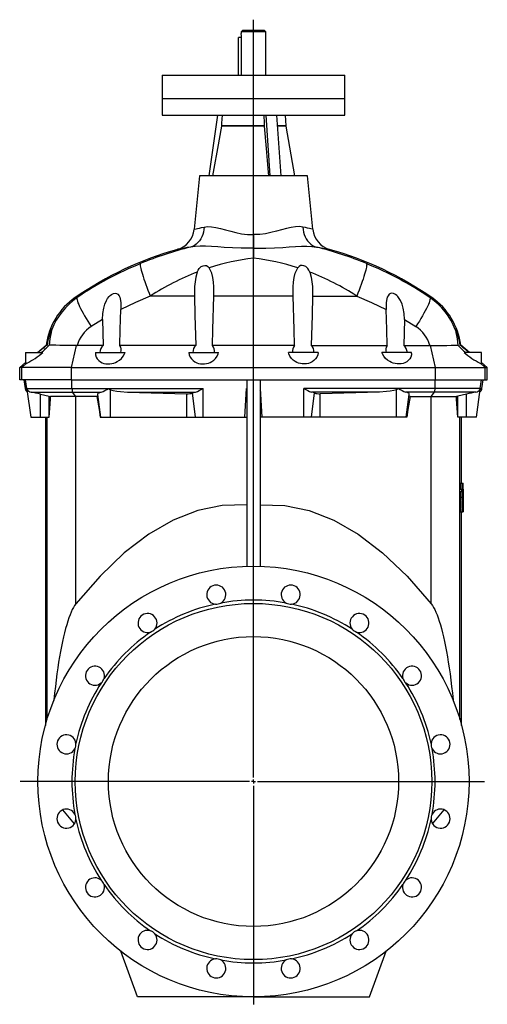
# Model space of a CAD drawing. Extents: x -236 to 987, y -465 to 1667.
# Tile 3 of 3: x 423 to 987, y 479 to 1667. Entities that reach past the tile are written whole.
import ezdxf

# ---------------------------------------------------------------- set-up
doc = ezdxf.new("R2010")
doc.units = 0
doc.layers.get('0').update_dxf_attribs({"linetype": 'CONTINUOUS'})
doc.layers.add('FORMAT', color=7, linetype='CONTINUOUS')

# ---------------------------------------------------------------- blocks, each defined once
blk = doc.blocks.new('SW_CENTERMARKSYMBOL_0')
at = {"layer": 'FORMAT', "color": 0}
for p, q in [((0, 5), (0, 919.6)), ((-5, 0), (-281.6, 0)), ((0, 0), (-2.5, 0)), ((0, 0), (0, 2.5)), ((0, 0), (0, -2.5)), ((0, 0), (2.5, 0)), ((5, 0), (278.8, 0)), ((0, -5), (0, -269))]:
    blk.add_line(p, q, dxfattribs=at)

msp = doc.modelspace()

# ---------------------------------------------------------------- linework, layer by layer
at = {"color": 7, "linetype": 'CONTINUOUS'}
for p, q in [((692, 1654.5), (690, 1652.5)), ((690, 1652.5), (690, 1650.5)), ((705, 1652.5), (690, 1652.5)), ((692, 1654.5), (705, 1654.5)), ((705, 1654.5), (718, 1654.5)), ((720, 1652.5), (705, 1652.5)), ((720, 1652.5), (718, 1654.5)), ((720, 1600), (720, 1652.5)), ((690.6, 1645.5), (687, 1645.5)), ((687, 1600), (687, 1645.5)), ((690.6, 1645.5), (690.6, 1646.5)), ((690.6, 1600), (690.6, 1645.5)), ((595, 1600), (595, 1572)), ((595, 1600), (705, 1600)), ((705, 1600), (815, 1600)), ((815, 1572), (815, 1600)), ((595, 1572), (595, 1552)), ((815, 1552), (815, 1572)), ((595, 1552), (815, 1552)), ((651.5, 1478.5), (661.8, 1552)), ((725.3, 1478.5), (720.1, 1552)), ((738.3, 1478.5), (733.1, 1552)), ((744.4, 1539.1), (743.7, 1552)), ((755, 1478.5), (744.4, 1538.8)), ((640, 1478.5), (633.5, 1414.1)), ((705, 1478.5), (640, 1478.5)), ((770, 1478.5), (705, 1478.5)), ((776.6, 1414.1), (770, 1478.5)), ((705, 1407.9), (705, 1391.3)), ((705, 1391.3), (705, 1379.3)), ((523, 1305.4), (523.8, 1273.8)), ((887, 1305.4), (886.2, 1273.8)), ((444.5, 1265.5), (455, 1274.4)), ((491.5, 1273.8), (492.2, 1273.8)), ((523.8, 1273.8), (492.2, 1273.8)), ((635.3, 1273.8), (543.8, 1273.8)), ((754.4, 1273.8), (655.6, 1273.8)), ((774.7, 1273.8), (866.2, 1273.8)), ((886.2, 1273.8), (917.8, 1273.8)), ((918.5, 1273.8), (917.8, 1273.8)), ((965.6, 1265.5), (955, 1274.4)), ((430, 1265.5), (430, 1251.9)), ((430, 1265.5), (451, 1265.5)), ((514.5, 1265.5), (514.5, 1264.3)), ((514.5, 1265.5), (550.1, 1265.5)), ((627, 1265.5), (662.9, 1265.5)), ((783, 1265.5), (747.2, 1265.5)), ((895.5, 1265.5), (860, 1265.5)), ((895.5, 1264.3), (895.5, 1265.5)), ((980, 1265.5), (959, 1265.5)), ((980, 1251.9), (980, 1265.5)), ((423, 1247.5), (430, 1253.4)), ((425.5, 1247.5), (431.2, 1252.4)), ((984.5, 1247.5), (978.8, 1252.4)), ((987, 1247.5), (980, 1253.4)), ((423, 1232.5), (423, 1247.5)), ((425.5, 1247.5), (423, 1247.5)), ((425.5, 1232.5), (425.5, 1247.5)), ((485.6, 1247.5), (425.5, 1247.5)), ((485.6, 1247.5), (924.4, 1247.5)), ((924.4, 1247.5), (984.5, 1247.5)), ((984.5, 1232.5), (984.5, 1247.5)), ((984.5, 1247.5), (987, 1247.5)), ((987, 1232.5), (987, 1247.5)), ((425.5, 1232.5), (423, 1232.5)), ((485.6, 1232.5), (425.5, 1232.5)), ((428, 1232.5), (429.5, 1221.8)), ((485.6, 1232.5), (924.4, 1232.5)), ((697, 1232.5), (697, 1007.4)), ((713, 1232.5), (713, 1007.4)), ((924.4, 1232.5), (984.5, 1232.5)), ((980.5, 1221.8), (982, 1232.5)), ((984.5, 1232.5), (987, 1232.5)), ((431.6, 1220.9), (436.3, 1187.5)), ((448, 1215.1), (458.4, 1212.5)), ((458.4, 1212.5), (460.3, 1212.1)), ((520.9, 1187.5), (517.1, 1214.9)), ((553.1, 1217.7), (624.5, 1215.7)), ((694.5, 1187.5), (696.4, 1221.8)), ((715.5, 1187.5), (713.6, 1221.8)), ((856.9, 1217.7), (785.5, 1215.7)), ((889.1, 1187.5), (892.9, 1214.9)), ((951.6, 1212.5), (949.8, 1212.1)), ((962, 1215.1), (951.6, 1212.5)), ((973.8, 1187.5), (978.5, 1220.9)), ((490.7, 1212.1), (460.3, 1212.1)), ((516.1, 1212.1), (490.7, 1212.1)), ((893.9, 1212.1), (919.4, 1212.1)), ((919.4, 1212.1), (949.8, 1212.1)), ((436.3, 1187.5), (448, 1187.5)), ((448, 1187.5), (458.4, 1187.5)), ((454, 1187.5), (454, 815.3)), ((458.4, 1187.5), (458.7, 1187.5)), ((520.2, 1187.5), (520.9, 1187.5)), ((520.9, 1187.5), (532.5, 1187.5)), ((532.5, 1187.5), (624.5, 1187.5)), ((624.5, 1187.5), (635.1, 1187.5)), ((635.1, 1187.5), (644.4, 1187.5)), ((644.4, 1187.5), (694.5, 1187.5)), ((694.5, 1187.5), (697, 1187.5)), ((715.5, 1187.5), (713, 1187.5)), ((765.6, 1187.5), (715.5, 1187.5)), ((774.9, 1187.5), (765.6, 1187.5)), ((785.5, 1187.5), (774.9, 1187.5)), ((877.5, 1187.5), (785.5, 1187.5)), ((889.1, 1187.5), (877.5, 1187.5)), ((889.8, 1187.5), (889.1, 1187.5)), ((951.6, 1187.5), (951.4, 1187.5)), ((962, 1187.5), (951.6, 1187.5)), ((956, 1107.5), (956, 1187.5)), ((973.8, 1187.5), (962, 1187.5)), ((954.4, 1107.5), (954.4, 1100.4)), ((954.4, 1107.5), (956.4, 1107.5)), ((956.4, 1107.5), (956.4, 1100.4)), ((956.4, 1107.5), (957.9, 1107.5)), ((958, 1083.5), (957.9, 1107.5)), ((954.4, 1100.4), (956.4, 1100.4)), ((954.4, 1097.7), (954.4, 1090.8)), ((954.4, 1097.7), (956.4, 1097.7)), ((955.8, 1100.4), (955.8, 1097.7)), ((956.4, 1100.4), (957.8, 1100.4)), ((956.4, 1097.7), (956.4, 1090.8)), ((956.4, 1097.7), (957.7, 1097.7)), ((958, 1073.2), (957.7, 1097.7)), ((957.8, 1100.4), (958, 1073.2)), ((955, 1090.8), (954.4, 1073.2)), ((954.4, 1090.8), (956.4, 1090.8)), ((957, 1090.8), (956.4, 1073.2)), ((956.4, 1090.8), (957, 1090.8)), ((957.4, 1092.1), (957.2, 1083.5)), ((957.2, 1083.5), (957.6, 1083.5)), ((957.6, 1083.5), (957.4, 1092.1)), ((958, 1073.2), (958, 1083.5)), ((954.4, 1073.2), (956.4, 1073.2)), ((955.8, 1073.2), (956.1, 1073.2)), ((956, 815.3), (956, 1073.2)), ((956.4, 1073.2), (957, 1073.2)), ((957, 1073.2), (957.1, 1077)), ((957.1, 1077), (957.7, 1077)), ((957.2, 1073.2), (957.8, 1073.2)), ((957.7, 1077), (957.8, 1073.2)), ((958, 1073.2), (958, 1073.2)), ((489.1, 696.5), (475, 713.3)), ((920.9, 696.5), (935, 713.3)), ((565, 487.5), (545, 542.6)), ((845, 487.5), (865.1, 542.6)), ((705, 487.5), (565, 487.5)), ((705, 487.5), (845, 487.5))]:
    msp.add_line(p, q, dxfattribs=at)
at = {"color": 8, "linetype": 'CONTINUOUS'}
for p, q in [((595, 1572), (815, 1572)), ((717.8, 1539.1), (666.4, 1539.1)), ((717.8, 1538.8), (666.4, 1538.8)), ((744.4, 1539.1), (734, 1539.1)), ((744.4, 1538.8), (734, 1538.8)), ((492.2, 1331.7), (489.9, 1331.7)), ((633.8, 1333.5), (580.5, 1333.5)), ((752.8, 1333.5), (657.2, 1333.5)), ((776.2, 1333.5), (829.5, 1333.5)), ((917.8, 1331.7), (920.1, 1331.7)), ((523, 1305.4), (509.2, 1296.7)), ((887, 1305.4), (900.8, 1296.7)), ((485.6, 1247.5), (491.5, 1273.8)), ((924.4, 1247.5), (918.5, 1273.8)), ((485.6, 1232.5), (485.6, 1247.5)), ((924.4, 1232.5), (924.4, 1247.5)), ((431.6, 1221.8), (430.1, 1232.5)), ((486, 1221.8), (485.7, 1232.5)), ((924, 1221.8), (924.3, 1232.5)), ((978.4, 1221.8), (979.9, 1232.5)), ((431.6, 1221.8), (429.5, 1221.8)), ((431.6, 1221.8), (486, 1221.8)), ((436.8, 1217.7), (486.7, 1217.7)), ((448, 1187.5), (448, 1215.1)), ((458.4, 1187.5), (458.4, 1212.5)), ((486, 1221.8), (530, 1221.8)), ((486.7, 1217.7), (521.3, 1217.7)), ((490.7, 1212.1), (486.7, 1217.7)), ((530, 1221.8), (644.1, 1221.8)), ((532.5, 1187.5), (532.5, 1220.5)), ((553.1, 1217.7), (634.9, 1217.7)), ((624.5, 1187.5), (624.5, 1215.7)), ((635.1, 1187.5), (631.6, 1216.6)), ((644.4, 1187.5), (644.1, 1221.8)), ((696.4, 1221.8), (697, 1221.8)), ((713.6, 1221.8), (713, 1221.8)), ((765.6, 1187.5), (765.9, 1221.8)), ((880, 1221.8), (765.9, 1221.8)), ((774.9, 1187.5), (778.4, 1216.6)), ((856.9, 1217.7), (775.1, 1217.7)), ((785.5, 1187.5), (785.5, 1215.7)), ((877.5, 1187.5), (877.5, 1220.5)), ((924, 1221.8), (880, 1221.8)), ((923.3, 1217.7), (888.7, 1217.7)), ((919.4, 1212.1), (923.3, 1217.7)), ((973.3, 1217.7), (923.3, 1217.7)), ((978.4, 1221.8), (924, 1221.8)), ((951.6, 1187.5), (951.6, 1212.5)), ((962, 1187.5), (962, 1215.1)), ((978.4, 1221.8), (980.5, 1221.8)), ((490.7, 961.9), (490.7, 1212.1)), ((919.4, 961.9), (919.4, 1212.1)), ((456, 822.3), (456, 1187.5)), ((954, 822.3), (954, 1187.5))]:
    msp.add_line(p, q, dxfattribs=at)
at = {"color": 7, "linetype": 'CONTINUOUS'}
for points in [[(667.1, 1552), (666.6, 1542.2), (666.4, 1539.1)], [(717.5, 1552), (717.7, 1542.2), (717.8, 1539.1)], [(666.4, 1538.8), (661.5, 1511.7), (657.2, 1487.7), (655.6, 1478.5)], [(666.4, 1539.1), (666.4, 1538.9), (666.4, 1538.8)], [(717.8, 1539.1), (717.8, 1538.9), (717.8, 1538.8)], [(717.8, 1538.8), (720.3, 1511.7), (722.4, 1487.7), (723.2, 1478.5)], [(637.2, 1362.4), (638.3, 1364.7), (639.6, 1366.8), (642, 1369.1), (644.2, 1370.2), (646.2, 1370.6), (648.2, 1370.3), (649.8, 1369.4), (651.6, 1367.6)], [(657.2, 1333.5), (657.2, 1339.1), (657.1, 1344.7), (656.6, 1350.3), (655.9, 1355.8), (654.6, 1361.1), (653.7, 1363.7), (652.5, 1366.2), (651.6, 1367.6)], [(752.8, 1333.5), (752.8, 1339.1), (753, 1344.7), (753.4, 1350.3), (754.2, 1355.8), (755.4, 1361.1), (756.3, 1363.7), (757.5, 1366.2), (758.4, 1367.6)], [(772.8, 1362.4), (771.8, 1364.7), (770.4, 1366.8), (768, 1369.1), (765.8, 1370.2), (763.8, 1370.6), (761.8, 1370.3), (760.2, 1369.4), (758.4, 1367.6)], [(637.2, 1362.4), (635.4, 1356.2), (634.5, 1350.7), (634, 1345.1), (633.8, 1339.3), (633.8, 1333.5)], [(772.8, 1362.4), (774.6, 1356.2), (775.5, 1350.7), (776, 1345.1), (776.3, 1339.3), (776.2, 1333.5)], [(523, 1305.4), (523.2, 1312.3), (524.3, 1319.1), (525.6, 1323.8), (527.6, 1328.3), (529.1, 1330.7), (530.8, 1332.9), (532.3, 1334.3), (533.8, 1335.5), (536.1, 1336.7), (538.1, 1337), (539.9, 1336.7), (541.3, 1335.9), (542.8, 1334), (543.6, 1332.1), (544.1, 1330), (544.8, 1325.8), (545, 1321.4), (545, 1317.5)], [(633.8, 1333.5), (634.4, 1310.4), (635.3, 1273.8)], [(655.6, 1273.8), (656.1, 1293.3), (657.2, 1333.5)], [(754.4, 1273.8), (753.9, 1293.3), (752.8, 1333.5)], [(776.2, 1333.5), (775.6, 1310.4), (774.7, 1273.8)], [(887, 1305.4), (886.8, 1312.3), (885.7, 1319.1), (884.4, 1323.8), (882.4, 1328.3), (880.9, 1330.7), (879.2, 1332.9), (877.8, 1334.3), (876.2, 1335.5), (873.9, 1336.7), (872, 1337), (870.1, 1336.7), (868.7, 1335.9), (867.3, 1334), (866.4, 1332.1), (865.9, 1330), (865.2, 1325.8), (865, 1321.4), (865, 1317.5)], [(543.8, 1273.8), (544.3, 1293.3), (545, 1317.5)], [(866.2, 1273.8), (865.7, 1293.3), (865, 1317.5)], [(461.7, 1293.4), (461.5, 1293.1), (461, 1292.3), (460.1, 1290.3), (459.3, 1288.1), (458.5, 1285.7), (457.1, 1280.2), (456.1, 1274.4)], [(461.7, 1293), (461.5, 1291.9), (461, 1289.5), (460.2, 1285.8), (459.5, 1281.8), (458.5, 1274.3)], [(461.7, 1293), (461.7, 1293.1), (461.7, 1293.1)], [(948.3, 1293.4), (948.6, 1293.1), (949, 1292.3), (949.9, 1290.3), (950.7, 1288.1), (951.5, 1285.7), (952.9, 1280.2), (954, 1274.4)], [(948.3, 1293), (948.3, 1293.1), (948.3, 1293.1)], [(948.3, 1293), (948.5, 1291.9), (949, 1289.5), (949.8, 1285.8), (950.5, 1281.8), (951.5, 1274.3)], [(491.5, 1273.8), (484.4, 1273.9), (477.7, 1274), (471.6, 1274), (466.4, 1274.1), (462.3, 1274.2), (459.3, 1274.2), (458.5, 1274.3)], [(918.5, 1273.8), (925.7, 1273.9), (932.3, 1274), (938.4, 1274), (943.6, 1274.1), (947.7, 1274.2), (950.8, 1274.2), (951.5, 1274.3)], [(514.6, 1264.3), (514.6, 1262.6), (515.4, 1259.8), (516.6, 1257.6), (518.4, 1255.6), (520.3, 1254.2), (522.5, 1253.1), (524.6, 1252.3), (526.9, 1251.8), (529.3, 1251.6), (531.8, 1251.7), (534.2, 1252.1), (536.4, 1252.6), (538.7, 1253.4), (540.7, 1254.5), (543.4, 1256.2), (545.6, 1258.1), (547.8, 1260.8), (549.4, 1263.6), (550.1, 1265.5)], [(627, 1265.5), (627.4, 1262.6), (628.6, 1259.8), (630.1, 1257.6), (632.1, 1255.6), (634.2, 1254.2), (636.5, 1253.1), (638.7, 1252.3), (641.1, 1251.9), (643.6, 1251.7), (646.1, 1251.8), (648.4, 1252.1), (650.7, 1252.7), (652.8, 1253.5), (654.8, 1254.5), (657.3, 1256.2), (659.3, 1258.1), (661.2, 1260.8), (662.4, 1263.6), (662.9, 1265.5)], [(783, 1265.5), (782.6, 1262.6), (781.5, 1259.8), (779.9, 1257.6), (777.9, 1255.6), (775.9, 1254.2), (773.5, 1253.1), (771.3, 1252.3), (768.9, 1251.9), (766.4, 1251.7), (763.9, 1251.8), (761.6, 1252.1), (759.4, 1252.7), (757.2, 1253.5), (755.2, 1254.5), (752.8, 1256.2), (750.7, 1258.1), (748.8, 1260.8), (747.6, 1263.6), (747.2, 1265.5)], [(895.4, 1264.3), (895.4, 1262.6), (894.6, 1259.8), (893.4, 1257.6), (891.6, 1255.6), (889.8, 1254.2), (887.6, 1253.1), (885.5, 1252.3), (883.2, 1251.8), (880.7, 1251.6), (878.2, 1251.7), (875.9, 1252.1), (873.6, 1252.6), (871.4, 1253.4), (869.3, 1254.5), (866.6, 1256.2), (864.4, 1258.1), (862.2, 1260.8), (860.6, 1263.6), (860, 1265.5)], [(431.2, 1252.4), (430.5, 1252), (430.1, 1251.8), (430, 1251.9)], [(978.8, 1252.4), (979.5, 1252), (979.9, 1251.8), (980, 1251.9)], [(431.8, 1221), (431.6, 1221.4), (431.6, 1221.4), (431.5, 1221.2), (431.6, 1220.9)], [(516.1, 1212.1), (517.2, 1212.8), (517.3, 1213.3)], [(517.1, 1214.9), (517.2, 1215.6), (517.8, 1216.3), (518.8, 1216.9), (520.3, 1217.4), (521.3, 1217.7)], [(530, 1221.8), (530.1, 1221.8), (532.5, 1220.5)], [(532.5, 1220.5), (534.1, 1219.9), (535.8, 1219.4), (540.1, 1218.7), (544.4, 1218.2), (553.1, 1217.7)], [(631.6, 1216.6), (633.2, 1217.2), (634.9, 1217.7)], [(778.4, 1216.6), (776.8, 1217.2), (775.1, 1217.7)], [(877.5, 1220.5), (875.9, 1219.9), (874.2, 1219.4), (870, 1218.7), (865.6, 1218.2), (856.9, 1217.7)], [(880, 1221.8), (880, 1221.8), (877.5, 1220.5)], [(892.9, 1214.9), (892.8, 1215.6), (892.2, 1216.3), (891.2, 1216.9), (889.7, 1217.4), (888.7, 1217.7)], [(893.9, 1212.1), (892.9, 1212.8), (892.7, 1213.3)], [(978.2, 1221), (978.4, 1221.4), (978.5, 1221.4), (978.5, 1221.2), (978.4, 1220.9)], [(458.7, 1187.5), (460, 1208.9), (460.3, 1212.1)], [(516.1, 1212.1), (518.8, 1196.7), (520.2, 1187.5)], [(893.9, 1212.1), (891.3, 1196.7), (889.8, 1187.5)], [(951.4, 1187.5), (950, 1208.9), (949.8, 1212.1)], [(697, 1081.4), (667.4, 1080.8), (637.7, 1074.8), (608.1, 1063.2), (578.6, 1046.1), (549.2, 1023.5), (519.9, 995.4), (490.7, 961.9)], [(713, 1081.4), (742.7, 1080.8), (772.3, 1074.8), (801.9, 1063.2), (831.4, 1046.1), (860.8, 1023.5), (890.2, 995.4), (919.4, 961.9)], [(490.7, 961.9), (489.2, 959.9), (487.8, 957.6), (486.4, 955), (485, 952), (483.7, 948.7), (482.3, 945), (481, 941.1), (479.7, 936.8), (478.4, 932.2), (477.1, 927.2), (475.8, 922), (474.6, 916.5), (473.4, 910.6), (472.3, 904.5), (471.1, 898.1), (470, 891.5), (469, 884.6), (467.9, 877.4), (466.9, 869.9), (466, 862.3), (465.1, 854.3), (464.2, 846.2), (464.1, 845.3)], [(919.4, 961.9), (920.8, 959.9), (922.2, 957.6), (923.6, 955), (925, 952), (926.4, 948.7), (927.7, 945), (929.1, 941.1), (930.4, 936.8), (931.7, 932.2), (932.9, 927.2), (934.2, 922), (935.4, 916.5), (936.6, 910.6), (937.8, 904.5), (938.9, 898.1), (940, 891.5), (941, 884.6), (942.1, 877.4), (943.1, 869.9), (944, 862.3), (945, 854.3), (945.8, 846.2), (945.9, 845.3)]]:
    msp.add_lwpolyline(points, dxfattribs=at)
at = {"color": 8, "linetype": 'CONTINUOUS'}
for points in [[(645.5, 1416.9), (645.2, 1413.8), (644.7, 1410.8), (643.9, 1407.9), (642.8, 1405.2), (641.4, 1402.6), (639.8, 1400.2), (638, 1398.1), (636, 1396.3), (633.8, 1394.7), (631.5, 1393.5), (629, 1392.6)], [(633.5, 1414.1), (634, 1414.2), (635.8, 1414.6), (637.5, 1415), (639.7, 1415.6), (642.4, 1416.2), (645.5, 1416.9)], [(645.5, 1416.9), (649.7, 1417.4), (654.5, 1417.2), (659.7, 1416.4), (665.3, 1415.1), (671.2, 1413.6), (677.5, 1411.8), (683.9, 1410.2), (690.6, 1408.8), (697.6, 1408), (701.1, 1407.8), (705, 1407.9)], [(764.5, 1416.9), (760.3, 1417.4), (755.5, 1417.2), (750.3, 1416.4), (744.7, 1415.1), (738.8, 1413.6), (732.6, 1411.8), (726.1, 1410.2), (719.4, 1408.8), (712.5, 1408), (708.9, 1407.8), (705, 1407.9)], [(764.5, 1416.9), (764.8, 1413.8), (765.3, 1410.8), (766.1, 1407.9), (767.2, 1405.2), (768.6, 1402.6), (770.2, 1400.2), (772, 1398.1), (774, 1396.3), (776.2, 1394.7), (778.6, 1393.5), (781, 1392.6)], [(776.6, 1414.1), (776, 1414.2), (774.2, 1414.6), (772.5, 1415), (770.3, 1415.6), (767.7, 1416.2), (764.5, 1416.9)], [(629, 1392.6), (625, 1392), (621.6, 1391.4), (618.6, 1390.9), (616.3, 1390.5), (615, 1390.2), (614, 1390.1), (613.4, 1390), (613.2, 1389.9), (613.2, 1389.9)], [(705, 1391.3), (700.5, 1391.2), (690.1, 1391.2), (679.8, 1391.6), (669.7, 1392.3), (661.9, 1392.9), (654.4, 1393.4), (647.1, 1393.7), (640.7, 1393.7), (634.6, 1393.4), (629, 1392.6)], [(705, 1391.3), (709.5, 1391.2), (719.9, 1391.2), (730.2, 1391.6), (740.3, 1392.3), (748.1, 1392.9), (755.7, 1393.4), (763, 1393.7), (769.4, 1393.7), (775.4, 1393.4), (781, 1392.6)], [(781, 1392.6), (785, 1392), (788.5, 1391.4), (791.4, 1390.9), (793.7, 1390.5), (795.1, 1390.2), (796, 1390.1), (796.6, 1390), (796.8, 1389.9), (796.8, 1389.9)], [(568.7, 1372.7), (568.5, 1372.2), (568.4, 1371.3), (568.5, 1370.1), (568.7, 1368.6), (569.1, 1366.8), (569.6, 1364.8), (570.2, 1362.4), (571, 1359.9), (571.8, 1357.1), (572.8, 1354.1), (573.9, 1351), (575.1, 1347.6), (576.3, 1344.2), (577.7, 1340.7), (579, 1337.1), (580.5, 1333.5)], [(841.4, 1372.7), (841.5, 1372.2), (841.6, 1371.3), (841.5, 1370.1), (841.3, 1368.6), (840.9, 1366.8), (840.4, 1364.8), (839.8, 1362.4), (839, 1359.9), (838.2, 1357.1), (837.2, 1354.1), (836.1, 1351), (835, 1347.6), (833.7, 1344.2), (832.4, 1340.7), (831, 1337.1), (829.5, 1333.5)], [(492.2, 1331.7), (492, 1331), (492, 1330), (492.3, 1328.8), (492.7, 1327.2), (493.3, 1325.4), (494.2, 1323.3), (495.2, 1321), (496.4, 1318.4), (497.8, 1315.7), (499.4, 1312.8), (501.1, 1309.8), (503, 1306.6), (505, 1303.4), (507, 1300.1), (509.2, 1296.7)], [(580.5, 1333.5), (562.6, 1325.9), (545, 1317.5)], [(829.5, 1333.5), (847.5, 1325.9), (865, 1317.5)], [(917.8, 1331.7), (918, 1331), (918, 1330), (917.8, 1328.8), (917.3, 1327.2), (916.7, 1325.4), (915.9, 1323.3), (914.8, 1321), (913.6, 1318.4), (912.2, 1315.7), (910.6, 1312.8), (908.9, 1309.8), (907, 1306.6), (905.1, 1303.4), (903, 1300.1), (900.8, 1296.7)]]:
    msp.add_lwpolyline(points, dxfattribs=at)
at = {"color": 7, "linetype": 'CONTINUOUS'}
for radius in [260, 215, 175]:
    msp.add_circle((705, 747.5), radius, dxfattribs=at)
for centre, radius, start, end in [((674.9, 1646.4), 15.7, 0.3353, 14.9599), ((746.4, 1539.2), 2, 183, 190), ((605.7, 1416.8), 27.9, 285.6807, 354.3626), ((804.3, 1416.8), 27.9, 185.646, 254.3009), ((725.6, 992.5), 413, 105.7877, 124.7937), ((684.4, 992.5), 413, 55.2063, 74.2123), ((537.3, 1263.5), 83, 124.7937, 172.4966), ((872.7, 1263.5), 83, 7.502, 55.2063), ((722.4, 940.9), 426.8, 128.6186, 130.484), ((396.1, 1331.6), 84.7, 308.7036, 317.3876), ((455.1, 1314.2), 39.8, 269.8192, 271.3424), ((531.4, 1264.7), 11.9, 129.5103, 175.9768), ((536.7, 1268.5), 8.85, 340.4574, 37.2633), ((642.4, 1266.2), 10.4, 132.8501, 183.7952), ((648.7, 1267.5), 9.37, 347.8531, 42.6343), ((761.3, 1267.5), 9.37, 137.3657, 192.1469), ((767.6, 1266.2), 10.4, 356.2048, 47.1499), ((873.3, 1268.5), 8.85, 142.7367, 199.5426), ((878.7, 1264.7), 11.9, 4.0232, 50.4897), ((1013.9, 1331.6), 84.7, 222.6124, 231.2964), ((687.6, 940.9), 426.8, 49.516, 51.3814), ((954.9, 1314.2), 39.8, 268.6576, 270.1808), ((384.2, 1344.4), 103.4, 297.0707, 310.2706), ((1025.8, 1344.4), 103.4, 229.7294, 242.9293), ((434.5, 1222.5), 5, 188, 239.7028), ((437.9, 1224.7), 7.16, 211.5224, 260.7209), ((391.5, 991.4), 230.8, 75.8193, 78.6834), ((503.1, 1267.5), 53.1, 290.0501, 300.5152), ((625.8, 1232.5), 16.9, 265.6812, 290.0233), ((619.6, 1264.2), 49, 288.2226, 300.0607), ((700.5, 1221.5), 4.05, 175.9213, 211.8009), ((709.6, 1221.5), 4.05, 328.1991, 4.0787), ((790.4, 1264.2), 49, 239.9393, 251.7774), ((784.2, 1232.5), 16.9, 249.9767, 274.3188), ((906.9, 1267.5), 53.1, 239.4848, 249.9499), ((1018.5, 991.4), 230.8, 101.3166, 104.1807), ((972.1, 1224.7), 7.16, 279.2791, 328.4776), ((975.6, 1222.5), 5, 300.2972, 352), ((660.1, 973.1), 11.5, 297.7845, 264.7155), ((749.9, 973.1), 11.5, 275.2845, 242.2155), ((660.1, 973.1), 11.5, 264.7155, 297.7847), ((705, 747.5), 219, 79.6063, 100.3937), ((749.9, 973.1), 11.5, 242.2153, 275.2845), ((705, 747.5), 219, 102.1063, 122.8937), ((705, 747.5), 219, 57.1063, 77.8937), ((577.2, 938.8), 11.5, 320.2845, 287.2155), ((832.8, 938.8), 11.5, 252.7845, 219.7155), ((705, 747.5), 219, 124.6063, 145.3937), ((577.2, 938.8), 11.5, 287.2156, 320.2844), ((832.8, 938.8), 11.5, 219.7156, 252.7844), ((705, 747.5), 219, 34.6063, 55.3937), ((513.8, 875.3), 11.5, 342.7845, 309.7155), ((896.2, 875.3), 11.5, 230.2845, 197.2155), ((513.8, 875.3), 11.5, 309.7157, 342.7843), ((896.2, 875.3), 11.5, 197.2157, 230.2843), ((705, 747.5), 219, 147.1063, 167.8937), ((705, 747.5), 219, 12.1063, 32.8937), ((479.4, 792.4), 11.5, 5.2845, 332.2155), ((930.6, 792.4), 11.5, 207.7845, 174.7155), ((705, 747.5), 219, 169.6063, 190.3937), ((479.4, 792.4), 11.5, 332.2153, 5.2846), ((930.6, 792.4), 11.5, 174.7154, 207.7847), ((705, 747.5), 219, 349.6063, 10.3937), ((479.4, 702.7), 11.5, 27.7845, 354.7155), ((930.6, 702.7), 11.5, 185.2845, 152.2155), ((479.4, 702.7), 11.5, 354.7155, 27.7847), ((705, 747.5), 219, 192.1063, 212.8937), ((705, 747.5), 219, 327.1063, 347.8937), ((930.6, 702.7), 11.5, 152.2153, 185.2845), ((513.8, 619.7), 11.5, 50.2845, 17.2155), ((896.2, 619.7), 11.5, 162.7845, 129.7155), ((513.8, 619.7), 11.5, 17.2156, 50.2844), ((705, 747.5), 219, 214.6063, 235.3937), ((705, 747.5), 219, 304.6063, 325.3937), ((896.2, 619.7), 11.5, 129.7156, 162.7844), ((577.2, 556.3), 11.5, 72.7845, 39.7155), ((577.2, 556.3), 11.5, 39.7157, 72.7843), ((705, 747.5), 219, 237.1063, 257.8937), ((705, 747.5), 219, 282.1063, 302.8937), ((832.8, 556.3), 11.5, 140.2845, 107.2155), ((832.8, 556.3), 11.5, 107.2157, 140.2843), ((660.1, 521.9), 11.5, 95.2845, 62.2155), ((660.1, 521.9), 11.5, 62.2153, 95.2846), ((705, 747.5), 219, 259.6063, 280.3937), ((749.9, 521.9), 11.5, 117.7845, 84.7155), ((749.9, 521.9), 11.5, 84.7154, 117.7847)]:
    msp.add_arc(centre, radius, start, end, dxfattribs=at)
at = {"color": 8, "linetype": 'CONTINUOUS'}
for centre, radius, start, end in [((736.5, 965.5), 440.5, 104.1239, 112.3945), ((673.5, 965.5), 440.5, 67.6055, 75.8761), ((735.7, 1111.7), 269.3, 96.5421, 108.1922), ((674.3, 1111.7), 269.3, 71.8078, 83.4579), ((729.2, 982.1), 422.3, 112.3364, 124.1259), ((680.8, 982.1), 422.3, 55.8741, 67.6636), ((755, 1061.3), 323.4, 111.3542, 122.6534), ((655.1, 1061.3), 323.4, 57.3466, 68.6458), ((539.3, 1263.2), 83.1, 124.4677, 158.9411), ((870.8, 1263.2), 83.1, 21.0589, 55.5323), ((530.7, 1263.1), 39.9, 122.5914, 164.4388), ((879.3, 1263.1), 39.9, 15.5612, 57.4086), ((436.6, 1222.5), 5.02, 187.9637, 197.4678), ((496.1, 1221.4), 10, 177.447, 201.5571), ((914, 1221.4), 10, 338.4429, 2.553), ((973.4, 1222.5), 5.02, 342.5322, 352.0363)]:
    msp.add_arc(centre, radius, start, end, dxfattribs=at)

# ---------------------------------------------------------------- block references
at = {"layer": 'FORMAT'}
msp.add_blockref('SW_CENTERMARKSYMBOL_0', (705, 747.5), dxfattribs=at)

doc.saveas('drawing.dxf')
